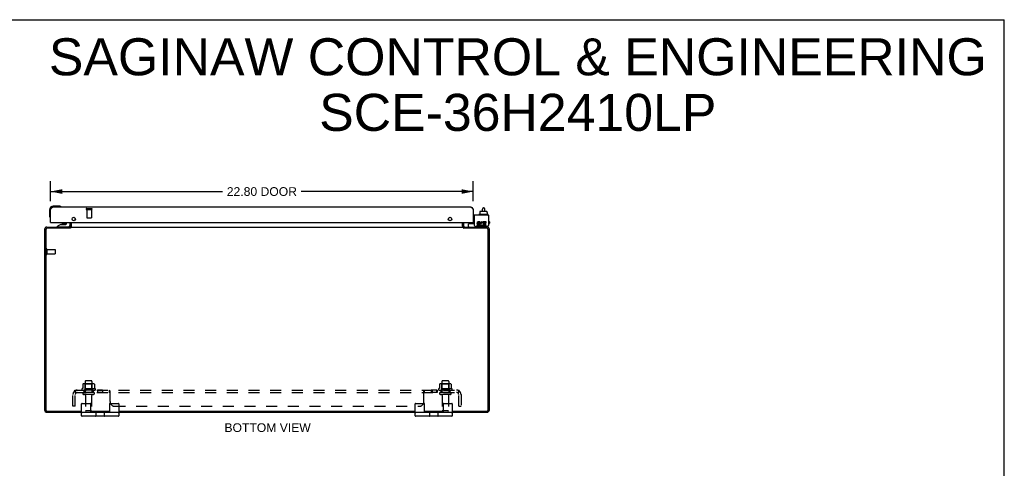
# Model space of a CAD drawing. Header units: inches. Extents: x 0 to 106, y 0 to 69.
# Tile 7 of 7: x 53 to 106, y 45 to 69. Entities that reach past the tile are written whole.
import ezdxf

# ---------------------------------------------------------------- set-up
doc = ezdxf.new("R2010")
doc.units = ezdxf.units.IN
doc.header["$LTSCALE"] = 5.84375
doc.header["$MEASUREMENT"] = 0
doc.linetypes.add('HIDDEN', pattern=[0.2, 0.1, -0.1])
doc.layers.get('0').update_dxf_attribs({"linetype": 'CONTINUOUS'})
for name, color, linetype in [('02___PRT_ALL_AXES', 7, 'CONTINUOUS'), ('DEFAULT_2', 8, 'HIDDEN'), ('DIMENSIONS', 7, 'CONTINUOUS')]:
    doc.layers.add(name, color=color, linetype=linetype)
doc.styles.get("Standard").update_dxf_attribs({"font": 'arial.ttf'})
doc.dimstyles.new('DIMSTYLE_1', dxfattribs={"dimtxt": 0.46875, "dimasz": 0.625, "dimexe": 0.09, "dimexo": 0.07, "dimgap": 0.0375, "dimtad": 0, "dimtih": 1, "dimtoh": 1, "dimzin": 4, "dimdsep": 46, "dimtxsty": 'Standard', "dimblk": '_FILLED', "dimblk1": '_FILLED', "dimblk2": '_FILLED', "dimcen": 0.09, "dimazin": 1, "dimtfac": 1, "dimtofl": 0, "dimtmove": 0, "dimatfit": 3, "dimldrblk": '_FILLED', "dimfxl": 1, "dimtolj": 1, "dimtzin": 4, "dimarcsym": 0})

# ---------------------------------------------------------------- blocks, each defined once
blk = doc.blocks.new('_FILLED')
at = {"color": 0, "linetype": 'ByBlock'}
blk.add_solid([(0, 0), (-1, 0.2), (-1, -0.2)], dxfattribs=at)
blk = doc.blocks.new('*D3')
at = {"layer": 'DIMENSIONS', "color": 2, "linetype": 'Continuous'}
for p, q in [((54.792, 58.944), (54.792, 60.033)), ((77.592, 58.944), (77.592, 60.033)), ((54.792, 59.471), (64.067, 59.471)), ((77.592, 59.471), (68.317, 59.471))]:
    blk.add_line(p, q, dxfattribs=at)
at = {"layer": 'DIMENSIONS', "color": 2, "linetype": 'Continuous', "xscale": 0.625, "yscale": 0.625, "zscale": 0.625, "rotation": 180}
blk.add_blockref('_FILLED', (54.792, 59.471), dxfattribs=at)
at = {"layer": 'DIMENSIONS', "color": 2, "linetype": 'Continuous', "xscale": 0.625, "yscale": 0.625, "zscale": 0.625}
blk.add_blockref('_FILLED', (77.592, 59.471), dxfattribs=at)
at = {"layer": 'DIMENSIONS', "color": 2, "linetype": 'Continuous', "insert": (66.192, 59.705), "char_height": 0.4688, "width": 3.78137, "attachment_point": 2, "line_spacing_factor": 0.9}
blk.add_mtext('22.80 DOOR', dxfattribs=at)

msp = doc.modelspace()

# ---------------------------------------------------------------- linework, layer by layer
at = {"color": 7, "linetype": 'Continuous'}
for p, q in [((0, 68.75), (106.25, 68.75)), ((106.25, 0), (106.25, 68.75)), ((54.732, 58.483), (54.732, 58.194)), ((55.221, 58.683), (54.932, 58.683)), ((55.259, 58.68), (55.221, 58.683)), ((55.357, 58.636), (55.357, 58.636)), ((78.09, 58.403), (78.09, 58.526)), ((78.15, 58.586), (78.17, 58.586)), ((78.23, 58.403), (78.23, 58.526)), ((54.732, 58.194), (54.735, 58.156)), ((54.777, 58.065), (54.778, 58.061)), ((54.778, 58.061), (54.778, 58.06)), ((77.673, 58.084), (77.592, 58.084)), ((77.892, 58.218), (77.892, 58.198)), ((78.389, 58.228), (77.902, 58.228)), ((77.944, 58.335), (77.959, 58.335)), ((77.944, 58.335), (77.944, 58.228)), ((77.959, 58.393), (77.959, 58.335)), ((77.97, 58.403), (78.325, 58.403)), ((78.337, 58.393), (78.337, 58.335)), ((78.337, 58.335), (78.353, 58.335)), ((78.353, 58.335), (78.353, 58.228)), ((78.399, 58.218), (78.399, 58.198)), ((55.342, 57.693), (55.166, 57.594)), ((55.166, 57.555), (55.166, 57.594)), ((55.756, 57.555), (55.166, 57.555)), ((55.342, 57.693), (55.619, 57.693)), ((55.371, 57.55), (55.371, 57.555)), ((55.431, 57.709), (55.43, 57.709)), ((55.571, 57.709), (55.431, 57.709)), ((55.571, 57.709), (55.572, 57.709)), ((55.63, 57.55), (55.631, 57.555)), ((55.65, 57.724), (55.65, 57.798)), ((55.835, 57.798), (55.835, 57.634)), ((55.842, 57.487), (55.842, 57.55)), ((55.859, 57.502), (55.842, 57.528)), ((55.917, 57.592), (55.917, 57.798)), ((77.017, 57.592), (77.017, 57.798)), ((77.075, 57.502), (77.092, 57.528)), ((77.092, 57.487), (77.092, 57.55)), ((77.348, 57.59), (77.348, 57.728)), ((77.358, 57.738), (77.673, 57.738)), ((77.436, 57.798), (77.436, 57.756)), ((77.511, 57.788), (77.51, 57.798)), ((77.511, 57.788), (77.592, 57.788)), ((77.592, 57.798), (77.592, 57.738)), ((78.437, 57.866), (78.411, 57.866)), ((78.437, 57.726), (78.411, 57.726)), ((78.411, 57.63), (78.411, 57.644)), ((78.467, 57.836), (78.467, 57.756)), ((56.467, 47.36), (56.467, 48.01)), ((56.492, 48.035), (56.942, 48.035)), ((56.967, 47.535), (56.967, 48.01)), ((57.967, 48.01), (57.967, 47.535)), ((57.992, 48.035), (58.442, 48.035)), ((58.467, 48.01), (58.467, 47.36)), ((74.467, 47.36), (74.467, 48.01)), ((74.492, 48.035), (74.942, 48.035)), ((74.967, 47.535), (74.967, 48.01)), ((75.967, 48.01), (75.967, 47.535)), ((75.992, 48.035), (76.442, 48.035)), ((76.467, 48.01), (76.467, 47.36)), ((58.442, 47.535), (56.492, 47.535)), ((58.442, 47.335), (56.492, 47.335)), ((57.172, 47.535), (57.172, 47.55)), ((57.248, 47.36), (57.248, 47.51)), ((57.686, 47.51), (57.686, 47.36)), ((57.762, 47.535), (57.762, 47.55)), ((76.442, 47.535), (74.492, 47.535)), ((76.442, 47.335), (74.492, 47.335)), ((75.172, 47.535), (75.172, 47.55)), ((75.248, 47.36), (75.248, 47.51)), ((75.686, 47.51), (75.686, 47.36)), ((75.762, 47.535), (75.762, 47.55))]:
    msp.add_line(p, q, dxfattribs=at)
at = {"color": 3, "linetype": 'Continuous'}
for p, q in [((54.792, 58.506), (54.798, 58.516)), ((54.792, 57.798), (54.792, 58.506)), ((54.798, 58.516), (54.802, 58.522)), ((54.802, 58.522), (54.806, 58.528)), ((77.475, 58.623), (54.909, 58.623)), ((77.574, 58.534), (77.578, 58.528)), ((77.578, 58.528), (77.582, 58.522)), ((77.582, 58.522), (77.586, 58.516)), ((77.586, 58.516), (77.592, 58.506)), ((77.592, 58.506), (77.592, 57.798)), ((78.411, 58.188), (77.592, 58.188)), ((77.673, 57.644), (77.673, 58.188)), ((78.411, 58.188), (78.411, 57.644)), ((54.467, 57.433), (54.467, 47.686)), ((54.53, 57.407), (54.53, 47.693)), ((54.584, 57.55), (55.842, 57.55)), ((55.844, 57.487), (54.61, 57.487)), ((54.792, 57.798), (77.592, 57.798)), ((55.842, 57.592), (55.842, 57.798)), ((55.846, 57.489), (55.844, 57.487)), ((55.848, 57.491), (55.846, 57.489)), ((55.85, 57.493), (55.848, 57.491)), ((55.856, 57.499), (55.85, 57.493)), ((55.859, 57.501), (55.856, 57.499)), ((55.869, 57.55), (55.869, 57.512)), ((55.869, 57.55), (77.065, 57.55)), ((55.919, 57.557), (55.919, 57.798)), ((77.015, 57.798), (77.015, 57.557)), ((77.065, 57.55), (77.065, 57.512)), ((77.083, 57.494), (77.085, 57.492)), ((77.085, 57.492), (77.087, 57.49)), ((78.324, 57.487), (77.09, 57.487)), ((77.092, 57.592), (77.092, 57.798)), ((77.092, 57.55), (78.35, 57.55)), ((77.733, 57.584), (78.351, 57.584)), ((78.404, 47.693), (78.404, 57.407)), ((78.467, 47.686), (78.467, 57.433)), ((54.603, 47.55), (56.467, 47.55)), ((54.61, 47.613), (56.467, 47.613)), ((56.967, 47.613), (57.967, 47.613)), ((56.967, 47.55), (57.967, 47.55)), ((58.467, 47.613), (74.467, 47.613)), ((58.467, 47.55), (74.467, 47.55)), ((74.967, 47.613), (75.967, 47.613)), ((74.967, 47.55), (75.967, 47.55)), ((76.467, 47.613), (78.324, 47.613)), ((76.467, 47.55), (78.331, 47.55))]:
    msp.add_line(p, q, dxfattribs=at)
for points in [[(54.806, 58.528), (54.81, 58.534), (54.812, 58.537), (54.814, 58.54), (54.816, 58.543), (54.818, 58.546), (54.82, 58.549), (54.822, 58.552), (54.824, 58.555), (54.826, 58.558), (54.828, 58.561), (54.83, 58.564), (54.832, 58.566), (54.834, 58.569), (54.836, 58.572), (54.838, 58.574), (54.84, 58.577), (54.843, 58.579), (54.845, 58.582), (54.847, 58.584), (54.849, 58.587), (54.851, 58.589), (54.853, 58.591), (54.855, 58.593), (54.857, 58.595), (54.859, 58.597), (54.861, 58.599), (54.863, 58.601), (54.865, 58.603), (54.867, 58.605), (54.869, 58.606), (54.871, 58.608), (54.873, 58.609), (54.875, 58.611), (54.877, 58.612), (54.879, 58.614), (54.881, 58.615), (54.883, 58.616), (54.885, 58.617), (54.887, 58.618), (54.889, 58.619), (54.891, 58.62), (54.893, 58.62), (54.895, 58.621), (54.897, 58.622), (54.899, 58.622), (54.901, 58.622), (54.903, 58.623), (54.905, 58.623), (54.907, 58.623), (54.909, 58.623)], [(77.475, 58.623), (77.477, 58.623), (77.479, 58.623), (77.481, 58.623), (77.483, 58.622), (77.485, 58.622), (77.487, 58.622), (77.489, 58.621), (77.491, 58.62), (77.493, 58.62), (77.495, 58.619), (77.497, 58.618), (77.499, 58.617), (77.501, 58.616), (77.503, 58.615), (77.505, 58.614), (77.507, 58.612), (77.509, 58.611), (77.511, 58.609), (77.513, 58.608), (77.515, 58.606), (77.517, 58.605), (77.519, 58.603), (77.521, 58.601), (77.523, 58.599), (77.526, 58.597), (77.528, 58.595), (77.53, 58.593), (77.532, 58.591), (77.534, 58.589), (77.536, 58.587), (77.538, 58.584), (77.54, 58.582), (77.542, 58.579), (77.544, 58.577), (77.546, 58.574), (77.548, 58.572), (77.55, 58.569), (77.552, 58.566), (77.554, 58.564), (77.556, 58.561), (77.558, 58.558), (77.56, 58.555), (77.562, 58.552), (77.564, 58.549), (77.566, 58.546), (77.568, 58.543), (77.57, 58.54), (77.572, 58.537), (77.574, 58.534)], [(55.823, 57.557), (55.824, 57.557), (55.824, 57.557), (55.825, 57.557), (55.826, 57.557), (55.827, 57.557), (55.828, 57.556), (55.83, 57.556), (55.831, 57.555)], [(55.831, 57.555), (55.834, 57.553), (55.835, 57.552), (55.837, 57.552), (55.838, 57.551), (55.84, 57.55), (55.841, 57.55), (55.842, 57.55)], [(55.869, 57.512), (55.868, 57.511), (55.867, 57.51), (55.866, 57.508), (55.864, 57.507), (55.863, 57.506), (55.862, 57.505), (55.861, 57.503), (55.86, 57.502), (55.859, 57.501)], [(55.901, 57.551), (55.9, 57.551), (55.899, 57.55), (55.897, 57.55), (55.896, 57.55)], [(55.912, 57.557), (55.911, 57.556), (55.909, 57.556), (55.908, 57.555), (55.907, 57.554), (55.905, 57.553), (55.904, 57.553), (55.903, 57.552), (55.901, 57.551)], [(55.919, 57.557), (55.918, 57.557), (55.917, 57.557), (55.916, 57.557), (55.915, 57.557), (55.913, 57.557), (55.912, 57.557)], [(77.015, 57.557), (77.016, 57.557), (77.017, 57.557), (77.018, 57.557), (77.019, 57.557), (77.021, 57.557), (77.022, 57.557)], [(77.022, 57.557), (77.023, 57.556), (77.025, 57.556), (77.026, 57.555), (77.028, 57.554), (77.029, 57.553), (77.03, 57.553), (77.032, 57.552), (77.033, 57.551)], [(77.033, 57.551), (77.034, 57.551), (77.036, 57.55), (77.037, 57.55), (77.038, 57.55)], [(77.065, 57.512), (77.066, 57.511), (77.067, 57.51), (77.069, 57.508), (77.07, 57.507), (77.071, 57.506), (77.072, 57.505), (77.073, 57.503), (77.074, 57.502), (77.076, 57.501), (77.077, 57.5), (77.083, 57.494)], [(77.087, 57.49), (77.089, 57.488), (77.09, 57.487)], [(77.1, 57.553), (77.099, 57.552), (77.097, 57.552), (77.096, 57.551), (77.095, 57.55), (77.093, 57.55), (77.092, 57.55)], [(77.111, 57.557), (77.111, 57.557), (77.11, 57.557), (77.109, 57.557), (77.108, 57.557), (77.107, 57.557), (77.106, 57.556), (77.105, 57.556), (77.103, 57.555), (77.1, 57.553)]]:
    msp.add_lwpolyline(points, dxfattribs=at)
at = {"color": 7, "linetype": 'Continuous'}
for points in [[(55.357, 58.636), (55.355, 58.637), (55.354, 58.637), (55.35, 58.638)], [(54.778, 58.06), (54.779, 58.058), (54.779, 58.058)]]:
    msp.add_lwpolyline(points, dxfattribs=at)
at = {"color": 3, "linetype": 'Continuous'}
for centre in [(56.042, 57.986), (76.342, 57.986)]:
    msp.add_circle(centre, 0.094, dxfattribs=at)
at = {"color": 7, "linetype": 'Continuous'}
for centre, radius, start, end in [((54.932, 58.483), 0.2, 90, 180), ((55.221, 58.433), 0.25, 59.1101, 90), ((55.342, 58.638), 0.015, 270, 353.6204), ((55.342, 58.635), 0.015, 6.3796, 59.1101), ((78.15, 58.526), 0.06, 90, 180), ((78.17, 58.526), 0.06, 0, 90), ((54.982, 58.194), 0.25, 180, 210.8899), ((54.78, 58.073), 0.015, 210.8899, 263.6204), ((54.777, 58.073), 0.015, 276.3796, 360), ((77.902, 58.218), 0.01, 90, 180), ((77.902, 58.198), 0.01, 180, 270), ((78.389, 58.218), 0.01, 0, 90), ((78.389, 58.198), 0.01, 270, 360), ((78.395, 58.07), 0.0162, 343.791, 16.209), ((55.431, 57.619), 0.09, 90.672, 124.6434), ((55.571, 57.619), 0.09, 55.8656, 89.328), ((55.619, 57.724), 0.031, 270, 360), ((55.756, 57.634), 0.079, 270, 360), ((55.8, 57.592), 0.117, 342.3149, 360), ((77.134, 57.592), 0.117, 180, 197.6851), ((77.358, 57.728), 0.01, 90, 180), ((77.388, 57.59), 0.04, 180, 270), ((77.466, 57.756), 0.03, 180, 216.9339), ((78.331, 57.63), 0.08, 280.1814, 360), ((78.437, 57.836), 0.03, 0, 90), ((78.437, 57.756), 0.03, 270, 360), ((56.492, 48.01), 0.025, 90, 180), ((56.942, 48.01), 0.025, 0, 90), ((57.992, 48.01), 0.025, 90, 180), ((58.442, 48.01), 0.025, 0, 90), ((74.492, 48.01), 0.025, 90, 180), ((74.942, 48.01), 0.025, 0, 90), ((75.992, 48.01), 0.025, 90, 180), ((76.442, 48.01), 0.025, 0, 90), ((56.492, 47.51), 0.025, 90, 180), ((56.492, 47.36), 0.025, 180, 270), ((57.223, 47.51), 0.025, 0, 90), ((57.223, 47.36), 0.025, 270, 360), ((57.711, 47.51), 0.025, 90, 180), ((57.711, 47.36), 0.025, 180, 270), ((58.442, 47.51), 0.025, 0, 90), ((58.442, 47.36), 0.025, 270, 360), ((74.492, 47.51), 0.025, 90, 180), ((74.492, 47.36), 0.025, 180, 270), ((75.223, 47.51), 0.025, 0, 90), ((75.223, 47.36), 0.025, 270, 360), ((75.711, 47.51), 0.025, 90, 180), ((75.711, 47.36), 0.025, 180, 270), ((76.442, 47.51), 0.025, 0, 90), ((76.442, 47.36), 0.025, 270, 360)]:
    msp.add_arc(centre, radius, start, end, dxfattribs=at)
at = {"color": 3, "linetype": 'Continuous'}
for centre, radius, start, end in [((54.909, 58.506), 0.117, 90, 180), ((77.475, 58.506), 0.117, 0, 90), ((54.584, 57.433), 0.117, 90, 180), ((54.61, 57.407), 0.08, 90, 180), ((55.8, 57.592), 0.042, 270, 360), ((77.134, 57.592), 0.042, 180, 270), ((77.733, 57.644), 0.06, 180, 270), ((78.324, 57.407), 0.08, 0, 90), ((78.35, 57.433), 0.117, 0, 90), ((78.351, 57.644), 0.06, 270, 360), ((54.603, 47.686), 0.136, 180, 270), ((54.61, 47.693), 0.08, 180, 270), ((78.324, 47.693), 0.08, 270, 360), ((78.331, 47.686), 0.136, 270, 360)]:
    msp.add_arc(centre, radius, start, end, dxfattribs=at)
at = {"color": 7, "linetype": 'Continuous'}
for centre, major_axis, ratio, start_param, end_param in [((77.97, 58.393), (0.0111, 0), 0.898834, 1.570796, 3.141593), ((78.325, 58.393), (0.0113, 0), 0.88616, 0, 1.570796)]:
    msp.add_ellipse(centre, major_axis=major_axis, ratio=ratio, start_param=start_param, end_param=end_param, dxfattribs=at)
at = {"layer": '02___PRT_ALL_AXES', "color": 8, "linetype": 'HIDDEN'}
for p, q in [((56.743, 58.505), (56.743, 58.058)), ((56.743, 58.505), (56.991, 58.505)), ((56.991, 58.505), (56.991, 58.058)), ((54.585, 56.349), (54.585, 56.101)), ((54.585, 56.349), (55.032, 56.349)), ((54.585, 56.101), (55.032, 56.101)), ((56.659, 49.22), (56.659, 48.625)), ((57.025, 49.22), (57.025, 48.625)), ((75.909, 49.22), (75.909, 48.625)), ((76.275, 49.22), (76.275, 48.625)), ((57.198, 48.82), (56.486, 48.82)), ((56.508, 48.75), (56.592, 48.75)), ((56.592, 48.75), (56.592, 48.625)), ((57.092, 48.75), (56.592, 48.75)), ((57.092, 48.625), (56.592, 48.625)), ((56.676, 48.457), (56.676, 47.655)), ((57.008, 48.457), (57.008, 47.655)), ((57.092, 48.75), (57.092, 48.625)), ((57.092, 48.75), (57.176, 48.75)), ((57.32, 48.75), (57.32, 48.625)), ((57.601, 48.75), (57.32, 48.75)), ((57.601, 48.625), (57.32, 48.625)), ((57.601, 48.75), (57.601, 48.625)), ((75.653, 48.75), (75.333, 48.75)), ((75.333, 48.75), (75.333, 48.625)), ((75.653, 48.625), (75.333, 48.625)), ((75.372, 48.75), (75.372, 48.625)), ((75.614, 48.75), (75.614, 48.625)), ((75.653, 48.75), (75.653, 48.625)), ((76.448, 48.82), (75.736, 48.82)), ((75.758, 48.75), (75.842, 48.75)), ((76.342, 48.75), (75.842, 48.75)), ((75.842, 48.75), (75.842, 48.625)), ((76.342, 48.625), (75.842, 48.625)), ((75.926, 48.457), (75.926, 47.655)), ((76.258, 48.457), (76.258, 47.655)), ((76.342, 48.75), (76.426, 48.75)), ((76.342, 48.75), (76.342, 48.625))]:
    msp.add_line(p, q, dxfattribs=at)
at = {"layer": '02___PRT_ALL_AXES', "color": 3, "linetype": 'Continuous'}
for p, q in [((77.889, 57.649), (77.789, 57.649)), ((77.789, 57.649), (77.789, 57.603)), ((77.789, 57.603), (77.889, 57.603)), ((77.843, 57.697), (77.894, 57.697)), ((77.959, 57.835), (77.858, 57.835)), ((77.858, 57.789), (77.959, 57.789)), ((77.889, 57.742), (77.858, 57.742)), ((77.959, 57.789), (77.959, 57.835)), ((78.102, 57.783), (78.121, 57.825)), ((78.129, 57.642), (78.115, 57.662)), ((78.299, 57.835), (78.129, 57.835)), ((78.129, 57.835), (78.129, 57.642)), ((78.129, 57.616), (78.129, 57.603)), ((78.129, 57.603), (78.299, 57.603)), ((78.175, 57.789), (78.299, 57.789)), ((78.175, 57.742), (78.175, 57.789)), ((78.276, 57.742), (78.175, 57.742)), ((78.175, 57.697), (78.276, 57.697)), ((78.175, 57.649), (78.175, 57.697)), ((78.299, 57.649), (78.175, 57.649)), ((78.276, 57.697), (78.276, 57.742)), ((78.299, 57.789), (78.299, 57.835)), ((78.299, 57.603), (78.299, 57.649))]:
    msp.add_line(p, q, dxfattribs=at)
at = {"layer": '02___PRT_ALL_AXES', "color": 7, "linetype": 'Continuous'}
for p, q in [((56.492, 48.035), (56.942, 48.035)), ((57.992, 48.035), (58.442, 48.035)), ((74.492, 48.035), (74.942, 48.035)), ((75.992, 48.035), (76.442, 48.035)), ((56.467, 47.36), (56.467, 47.51)), ((57.686, 47.51), (57.686, 47.36)), ((74.467, 47.36), (74.467, 47.51)), ((75.686, 47.51), (75.686, 47.36))]:
    msp.add_line(p, q, dxfattribs=at)
at = {"layer": '02___PRT_ALL_AXES', "color": 3, "linetype": 'Continuous'}
for centre, radius, start, end in [((77.858, 57.765), 0.0696, 89.9911, 257.4338), ((77.858, 57.765), 0.0232, 90, 270.0485), ((77.889, 57.673), 0.0696, 270, 90), ((77.889, 57.673), 0.0232, 270, 351.2295), ((77.886, 57.672), 0.0267, 353.4285, 71.7628), ((78.075, 57.719), 0.116, 66.5966, 251.8791), ((78.075, 57.719), 0.0696, 66.5966, 305.1122), ((78.075, 57.717), 0.114, 251.4199, 296.1963), ((78.075, 57.719), 0.116, 295.737, 297.8532)]:
    msp.add_arc(centre, radius, start, end, dxfattribs=at)
at = {"layer": '02___PRT_ALL_AXES', "color": 8, "linetype": 'HIDDEN'}
for centre, radius, start, end in [((56.508, 48.788), 0.0384, 124.4497, 270), ((56.842, 48.22), 0.698, 117.6814, 120.6631), ((56.842, 48.22), 0.698, 59.3369, 62.3186), ((57.176, 48.788), 0.0384, 270, 55.5503), ((75.758, 48.788), 0.0384, 124.4497, 270), ((76.092, 48.22), 0.698, 117.6814, 120.6631), ((76.092, 48.22), 0.698, 59.3369, 62.3186), ((76.426, 48.788), 0.0384, 270, 55.5503)]:
    msp.add_arc(centre, radius, start, end, dxfattribs=at)
at = {"layer": 'DEFAULT_2', "color": 8, "linetype": 'HIDDEN'}
for p, q in [((56.725, 58.548), (57.009, 58.548)), ((56.725, 58.505), (57.009, 58.505)), ((56.753, 58.048), (56.981, 58.048)), ((54.542, 56.367), (54.542, 56.083)), ((54.585, 56.367), (54.585, 56.083)), ((55.042, 56.339), (55.042, 56.111)), ((56.523, 49.065), (56.523, 48.847)), ((57.098, 49.086), (56.586, 49.086)), ((56.659, 49.066), (56.639, 49.086)), ((56.659, 48.77), (56.659, 49.066)), ((57.026, 49.066), (56.659, 49.066)), ((56.995, 49.25), (56.689, 49.25)), ((57.026, 49.066), (57.046, 49.086)), ((57.026, 48.77), (57.026, 49.066)), ((57.161, 49.065), (57.161, 48.847)), ((75.773, 49.065), (75.773, 48.847)), ((76.348, 49.086), (75.836, 49.086)), ((75.909, 49.066), (75.889, 49.086)), ((76.276, 49.066), (75.909, 49.066)), ((75.909, 48.77), (75.909, 49.066)), ((76.245, 49.25), (75.939, 49.25)), ((76.276, 49.066), (76.296, 49.086)), ((76.276, 48.77), (76.276, 49.066)), ((76.411, 49.065), (76.411, 48.847)), ((55.998, 47.875), (55.998, 48.513)), ((56.085, 48.696), (56.164, 48.6)), ((56.123, 48.625), (56.123, 48.75)), ((56.123, 48.75), (76.811, 48.75)), ((56.123, 48.625), (76.811, 48.625)), ((56.123, 47.875), (56.123, 48.513)), ((56.151, 48.607), (56.145, 48.612)), ((57.107, 48.519), (56.578, 48.519)), ((56.659, 48.77), (56.639, 48.75)), ((57.026, 48.77), (56.659, 48.77)), ((57.026, 48.77), (57.046, 48.75)), ((57.963, 48.625), (57.963, 48.75)), ((57.964, 48.75), (57.963, 48.75)), ((57.973, 48.744), (57.972, 48.746)), ((57.978, 48.612), (57.975, 48.615)), ((57.984, 48.604), (57.982, 48.606)), ((57.987, 48.718), (57.984, 48.724)), ((57.99, 48.6), (57.989, 48.6)), ((57.997, 48.698), (57.996, 48.7)), ((57.998, 48.125), (57.998, 48.696)), ((74.936, 48.125), (74.936, 48.696)), ((74.937, 48.698), (74.939, 48.7)), ((74.943, 48.599), (74.944, 48.6)), ((74.953, 48.731), (74.954, 48.734)), ((74.962, 48.746), (74.964, 48.748)), ((74.969, 48.75), (74.97, 48.75)), ((74.97, 48.625), (74.971, 48.625)), ((74.971, 48.625), (74.971, 48.75)), ((76.357, 48.519), (75.828, 48.519)), ((75.909, 48.77), (75.889, 48.75)), ((76.276, 48.77), (75.909, 48.77)), ((76.276, 48.77), (76.296, 48.75)), ((76.849, 48.696), (76.77, 48.6)), ((76.805, 48.658), (76.804, 48.657)), ((76.806, 48.661), (76.805, 48.66)), ((76.805, 48.66), (76.805, 48.658)), ((76.807, 48.666), (76.806, 48.664)), ((76.806, 48.664), (76.806, 48.663)), ((76.806, 48.663), (76.806, 48.661)), ((76.808, 48.669), (76.807, 48.667)), ((76.807, 48.667), (76.807, 48.666)), ((76.808, 48.672), (76.808, 48.67)), ((76.808, 48.67), (76.808, 48.669)), ((76.811, 48.625), (76.811, 48.75)), ((76.811, 48.685), (76.811, 48.685)), ((76.811, 47.875), (76.811, 48.513)), ((76.936, 48.513), (76.936, 47.875)), ((56.123, 47.875), (55.998, 47.875)), ((58.248, 47.875), (74.686, 47.875)), ((76.811, 47.875), (76.936, 47.875)), ((56.978, 47.625), (56.706, 47.625)), ((76.228, 47.625), (75.956, 47.625))]:
    msp.add_line(p, q, dxfattribs=at)
for points in [[(56.529, 49.074), (56.528, 49.073), (56.526, 49.072), (56.525, 49.071), (56.524, 49.069), (56.524, 49.068), (56.523, 49.066), (56.523, 49.065)], [(57.155, 49.074), (57.156, 49.073), (57.158, 49.072), (57.159, 49.071), (57.16, 49.069), (57.16, 49.068), (57.161, 49.066), (57.161, 49.065)], [(75.779, 49.074), (75.778, 49.073), (75.776, 49.072), (75.775, 49.071), (75.774, 49.069), (75.774, 49.068), (75.773, 49.066), (75.773, 49.065)], [(76.405, 49.074), (76.406, 49.073), (76.408, 49.072), (76.409, 49.071), (76.41, 49.069), (76.41, 49.068), (76.411, 49.066), (76.411, 49.065)], [(56.085, 48.696), (56.087, 48.698), (56.089, 48.7), (56.09, 48.702), (56.092, 48.705), (56.094, 48.708), (56.096, 48.711), (56.097, 48.714), (56.099, 48.718), (56.1, 48.721)], [(56.1, 48.721), (56.103, 48.728), (56.105, 48.731), (56.106, 48.734), (56.107, 48.737), (56.109, 48.739), (56.111, 48.742), (56.112, 48.744), (56.114, 48.746), (56.116, 48.748), (56.118, 48.749), (56.119, 48.749), (56.121, 48.75), (56.122, 48.75), (56.123, 48.75)], [(56.123, 48.685), (56.123, 48.685), (56.123, 48.685), (56.123, 48.685), (56.123, 48.685), (56.123, 48.685), (56.123, 48.684), (56.123, 48.684), (56.123, 48.684), (56.123, 48.683), (56.123, 48.683), (56.123, 48.682), (56.123, 48.682)], [(56.146, 48.621), (56.146, 48.621), (56.146, 48.621), (56.146, 48.621), (56.146, 48.622), (56.146, 48.622), (56.145, 48.622), (56.145, 48.623), (56.145, 48.623), (56.145, 48.624), (56.144, 48.624), (56.144, 48.625), (56.144, 48.625), (56.144, 48.626), (56.143, 48.626), (56.143, 48.627), (56.143, 48.627), (56.142, 48.628), (56.142, 48.629), (56.142, 48.629), (56.141, 48.63), (56.141, 48.631), (56.14, 48.631), (56.14, 48.632), (56.14, 48.633), (56.139, 48.634), (56.139, 48.634), (56.139, 48.635), (56.138, 48.636), (56.138, 48.637), (56.138, 48.637), (56.137, 48.638), (56.137, 48.639), (56.137, 48.64), (56.136, 48.641), (56.136, 48.642), (56.135, 48.642), (56.135, 48.643), (56.135, 48.644), (56.134, 48.645), (56.134, 48.646), (56.134, 48.647), (56.133, 48.648), (56.133, 48.649), (56.133, 48.65), (56.132, 48.651), (56.132, 48.652), (56.132, 48.652), (56.131, 48.653), (56.131, 48.654), (56.131, 48.655), (56.13, 48.656), (56.13, 48.657), (56.13, 48.658), (56.129, 48.659), (56.129, 48.66), (56.129, 48.661), (56.128, 48.662), (56.128, 48.663), (56.128, 48.663), (56.128, 48.664), (56.127, 48.665), (56.127, 48.666), (56.127, 48.667), (56.127, 48.668), (56.126, 48.669), (56.126, 48.67), (56.126, 48.67), (56.126, 48.671), (56.126, 48.672), (56.125, 48.673), (56.125, 48.674), (56.125, 48.674), (56.125, 48.675), (56.125, 48.676), (56.125, 48.677), (56.124, 48.677), (56.124, 48.678), (56.124, 48.679), (56.124, 48.68), (56.124, 48.68), (56.124, 48.681), (56.124, 48.682), (56.124, 48.682), (56.123, 48.683), (56.123, 48.684), (56.123, 48.684), (56.123, 48.684), (56.123, 48.685)], [(56.145, 48.612), (56.144, 48.614), (56.142, 48.615), (56.14, 48.617), (56.138, 48.619), (56.135, 48.62), (56.133, 48.622), (56.131, 48.623), (56.13, 48.624), (56.128, 48.624), (56.126, 48.625), (56.125, 48.625), (56.123, 48.625)], [(56.143, 48.625), (56.144, 48.624), (56.144, 48.624), (56.144, 48.624), (56.145, 48.623), (56.145, 48.623), (56.145, 48.623), (56.145, 48.622), (56.146, 48.622), (56.146, 48.622), (56.146, 48.621), (56.146, 48.621), (56.146, 48.621), (56.146, 48.621)], [(56.164, 48.6), (56.164, 48.599), (56.163, 48.599), (56.162, 48.599), (56.162, 48.599), (56.161, 48.599), (56.16, 48.6), (56.159, 48.6), (56.158, 48.601), (56.156, 48.602), (56.155, 48.603), (56.154, 48.604), (56.152, 48.606), (56.151, 48.607)], [(56.523, 48.847), (56.523, 48.845), (56.523, 48.844), (56.523, 48.843), (56.522, 48.842), (56.522, 48.842), (56.522, 48.841), (56.521, 48.841), (56.521, 48.84), (56.521, 48.84), (56.52, 48.839), (56.52, 48.839), (56.52, 48.839), (56.519, 48.839), (56.519, 48.838), (56.519, 48.838), (56.518, 48.838), (56.518, 48.838), (56.518, 48.838)], [(57.166, 48.838), (57.166, 48.838), (57.166, 48.838), (57.165, 48.838), (57.165, 48.838), (57.165, 48.839), (57.165, 48.839), (57.164, 48.839), (57.164, 48.839), (57.164, 48.84), (57.163, 48.84), (57.163, 48.841), (57.163, 48.841), (57.162, 48.842), (57.162, 48.842), (57.162, 48.843), (57.161, 48.844), (57.161, 48.845), (57.161, 48.847)], [(57.977, 48.739), (57.975, 48.742), (57.973, 48.744), (57.972, 48.746), (57.97, 48.748), (57.968, 48.749), (57.967, 48.749), (57.965, 48.75), (57.964, 48.75), (57.963, 48.75)], [(57.973, 48.619), (57.972, 48.62), (57.97, 48.622), (57.969, 48.623), (57.968, 48.624), (57.967, 48.624), (57.965, 48.625), (57.964, 48.625), (57.963, 48.625)], [(57.965, 48.625), (57.964, 48.625), (57.963, 48.625)], [(57.97, 48.622), (57.969, 48.623), (57.968, 48.624)], [(57.975, 48.615), (57.974, 48.617), (57.973, 48.619), (57.972, 48.62)], [(57.978, 48.737), (57.977, 48.739), (57.975, 48.742)], [(57.981, 48.731), (57.98, 48.734), (57.978, 48.737)], [(57.981, 48.607), (57.98, 48.609), (57.979, 48.61), (57.978, 48.612)], [(57.984, 48.724), (57.983, 48.728), (57.981, 48.731)], [(57.998, 48.6), (57.997, 48.599), (57.995, 48.599), (57.994, 48.599), (57.993, 48.599), (57.991, 48.599), (57.99, 48.6), (57.989, 48.6), (57.987, 48.601), (57.986, 48.602), (57.985, 48.603), (57.984, 48.604), (57.982, 48.606), (57.981, 48.607)], [(57.993, 48.705), (57.991, 48.708), (57.99, 48.711), (57.988, 48.714), (57.987, 48.718)], [(57.998, 48.6), (57.997, 48.599), (57.995, 48.599), (57.994, 48.599), (57.993, 48.599), (57.991, 48.599)], [(57.998, 48.696), (57.997, 48.698), (57.996, 48.7), (57.994, 48.702), (57.993, 48.705)], [(74.936, 48.696), (74.937, 48.698), (74.939, 48.7), (74.94, 48.702), (74.941, 48.705)], [(74.936, 48.6), (74.937, 48.599), (74.939, 48.599), (74.94, 48.599), (74.942, 48.599), (74.943, 48.599), (74.944, 48.6), (74.945, 48.6), (74.947, 48.601), (74.948, 48.602), (74.949, 48.603), (74.951, 48.604), (74.952, 48.606), (74.953, 48.607)], [(74.936, 48.6), (74.937, 48.599), (74.939, 48.599), (74.94, 48.599)], [(74.941, 48.705), (74.943, 48.708), (74.944, 48.711), (74.946, 48.714), (74.947, 48.718)], [(74.947, 48.718), (74.95, 48.724), (74.951, 48.728), (74.953, 48.731)], [(74.948, 48.602), (74.949, 48.603), (74.951, 48.604), (74.952, 48.606), (74.953, 48.607), (74.954, 48.609), (74.955, 48.61), (74.957, 48.612)], [(74.954, 48.734), (74.956, 48.737), (74.957, 48.739), (74.959, 48.742), (74.961, 48.744)], [(74.957, 48.739), (74.959, 48.742), (74.961, 48.744), (74.962, 48.746), (74.964, 48.748), (74.966, 48.749), (74.967, 48.749), (74.969, 48.75), (74.97, 48.75), (74.971, 48.75)], [(74.957, 48.612), (74.959, 48.615), (74.96, 48.617), (74.961, 48.619), (74.963, 48.62), (74.964, 48.622)], [(74.961, 48.619), (74.963, 48.62), (74.964, 48.622), (74.965, 48.623), (74.966, 48.624), (74.968, 48.624), (74.969, 48.625), (74.97, 48.625), (74.971, 48.625)], [(75.773, 48.847), (75.773, 48.845), (75.773, 48.844), (75.773, 48.843), (75.772, 48.842), (75.772, 48.842), (75.772, 48.841), (75.771, 48.841), (75.771, 48.84), (75.771, 48.84), (75.77, 48.839), (75.77, 48.839), (75.77, 48.839), (75.769, 48.839), (75.769, 48.838), (75.769, 48.838), (75.768, 48.838), (75.768, 48.838), (75.768, 48.838)], [(76.416, 48.838), (76.416, 48.838), (76.416, 48.838), (76.415, 48.838), (76.415, 48.838), (76.415, 48.839), (76.415, 48.839), (76.414, 48.839), (76.414, 48.839), (76.414, 48.84), (76.413, 48.84), (76.413, 48.841), (76.413, 48.841), (76.412, 48.842), (76.412, 48.842), (76.412, 48.843), (76.411, 48.844), (76.411, 48.845), (76.411, 48.847)], [(76.77, 48.6), (76.771, 48.599), (76.771, 48.599), (76.772, 48.599), (76.773, 48.599), (76.773, 48.599), (76.774, 48.6), (76.775, 48.6), (76.776, 48.601), (76.778, 48.602), (76.779, 48.603), (76.78, 48.604), (76.782, 48.606), (76.783, 48.607), (76.787, 48.61)], [(76.787, 48.61), (76.789, 48.612), (76.791, 48.614), (76.793, 48.615), (76.795, 48.617), (76.797, 48.619), (76.799, 48.62), (76.801, 48.622), (76.803, 48.623), (76.805, 48.624), (76.806, 48.624), (76.808, 48.625), (76.809, 48.625), (76.811, 48.625)], [(76.804, 48.657), (76.803, 48.655), (76.803, 48.654), (76.803, 48.653), (76.803, 48.652), (76.802, 48.651), (76.802, 48.651), (76.802, 48.65), (76.801, 48.649), (76.801, 48.648), (76.8, 48.647), (76.8, 48.646), (76.8, 48.645), (76.799, 48.644), (76.799, 48.643), (76.799, 48.642), (76.798, 48.641), (76.798, 48.641), (76.797, 48.64), (76.797, 48.639), (76.797, 48.638), (76.796, 48.637), (76.796, 48.636), (76.796, 48.636), (76.795, 48.635), (76.795, 48.634), (76.795, 48.633), (76.794, 48.633), (76.794, 48.632), (76.794, 48.631), (76.793, 48.631), (76.793, 48.63), (76.793, 48.629), (76.792, 48.629), (76.792, 48.628), (76.791, 48.627), (76.791, 48.627), (76.791, 48.626), (76.791, 48.626), (76.79, 48.625), (76.79, 48.624), (76.79, 48.624), (76.789, 48.623), (76.789, 48.623), (76.789, 48.623), (76.789, 48.622), (76.788, 48.622), (76.788, 48.622), (76.788, 48.621), (76.788, 48.621)], [(76.788, 48.621), (76.788, 48.621), (76.788, 48.621), (76.788, 48.621), (76.788, 48.621), (76.788, 48.621), (76.788, 48.622), (76.789, 48.622), (76.789, 48.622), (76.789, 48.623), (76.789, 48.623), (76.79, 48.623), (76.79, 48.624), (76.79, 48.624), (76.791, 48.625)], [(76.811, 48.685), (76.811, 48.685), (76.811, 48.685), (76.811, 48.684), (76.811, 48.684), (76.811, 48.684), (76.811, 48.683), (76.811, 48.683), (76.811, 48.682), (76.81, 48.682), (76.81, 48.681), (76.81, 48.68), (76.81, 48.68), (76.81, 48.679), (76.81, 48.679), (76.81, 48.678), (76.81, 48.677), (76.81, 48.677), (76.809, 48.676), (76.809, 48.676), (76.809, 48.675), (76.809, 48.674), (76.809, 48.674), (76.809, 48.673), (76.809, 48.672), (76.808, 48.672)], [(76.831, 48.728), (76.83, 48.731), (76.828, 48.734), (76.827, 48.737), (76.825, 48.739), (76.824, 48.742), (76.822, 48.744), (76.82, 48.746), (76.818, 48.748), (76.817, 48.749), (76.815, 48.749), (76.813, 48.75), (76.812, 48.75), (76.811, 48.75)], [(76.811, 48.681), (76.811, 48.682), (76.811, 48.682), (76.811, 48.683), (76.811, 48.683), (76.811, 48.684), (76.811, 48.684), (76.811, 48.684), (76.811, 48.685), (76.811, 48.685), (76.811, 48.685)], [(76.849, 48.696), (76.847, 48.698), (76.846, 48.7), (76.844, 48.702), (76.842, 48.705), (76.84, 48.708), (76.838, 48.711), (76.837, 48.714), (76.835, 48.718), (76.834, 48.721), (76.831, 48.728)]]:
    msp.add_lwpolyline(points, dxfattribs=at)
for centre, radius, start, end in [((56.725, 58.527), 0.0215, 90, 270), ((57.009, 58.527), 0.0215, 270, 90), ((56.753, 58.058), 0.01, 180, 270), ((56.981, 58.058), 0.01, 270, 360), ((54.564, 56.367), 0.0215, 0, 180), ((55.032, 56.339), 0.01, 0, 90), ((54.564, 56.083), 0.0215, 180, 360), ((55.032, 56.111), 0.01, 270, 360), ((56.586, 48.945), 0.141, 90, 113.95), ((56.689, 49.22), 0.03, 90, 180), ((56.995, 49.22), 0.03, 0, 90), ((57.098, 48.945), 0.141, 66.05, 90), ((75.836, 48.945), 0.141, 90, 113.95), ((75.939, 49.22), 0.03, 90, 180), ((76.245, 49.22), 0.03, 0, 90), ((76.348, 48.945), 0.141, 66.05, 90), ((56.235, 48.513), 0.237, 90, 180), ((56.235, 48.513), 0.112, 90, 180), ((56.578, 48.572), 0.053, 90, 270), ((56.614, 48.457), 0.0625, 0, 90), ((57.071, 48.457), 0.0625, 90, 180), ((57.107, 48.572), 0.053, 270, 90), ((75.828, 48.572), 0.053, 90, 270), ((75.864, 48.457), 0.0625, 0, 90), ((76.321, 48.457), 0.0625, 90, 180), ((76.357, 48.572), 0.053, 270, 90), ((76.699, 48.513), 0.237, 0, 90), ((76.699, 48.513), 0.112, 0, 90), ((58.248, 48.125), 0.25, 180, 270), ((74.686, 48.125), 0.25, 270, 360), ((56.706, 47.655), 0.03, 180, 270), ((56.978, 47.655), 0.03, 270, 360), ((75.956, 47.655), 0.03, 180, 270), ((76.228, 47.655), 0.03, 270, 360)]:
    msp.add_arc(centre, radius, start, end, dxfattribs=at)

# ---------------------------------------------------------------- texts
at = {"layer": 'DIMENSIONS', "color": 2, "linetype": 'Continuous', "attachment_point": 2, "line_spacing_factor": 0.9}
for s, insert, char_height, width in [('SAGINAW CONTROL & ENGINEERING\\PSCE-36H2410LP', (80, 67.746), 2, 50.51301), ('BOTTOM VIEW', (66.501, 46.957), 0.46875, 4.64568)]:
    msp.add_mtext(s, dxfattribs=dict(at, insert=insert, char_height=char_height, width=width))

# ---------------------------------------------------------------- dimensions: what is measured, and where the dimension line sits
at = {"layer": 'DIMENSIONS', "color": 2, "linetype": 'Continuous'}
dim = msp.add_linear_dim(base=(77.592, 59.471), p1=(54.792, 60.103), p2=(77.592, 60.103), text='<> DOOR', dimstyle='DIMSTYLE_1', dxfattribs=at)
dim.commit()
dim.dimension.update_dxf_attribs({"geometry": '*D3', "text_midpoint": (66.192, 59.471), "dimtype": 160})

doc.saveas('drawing.dxf')
